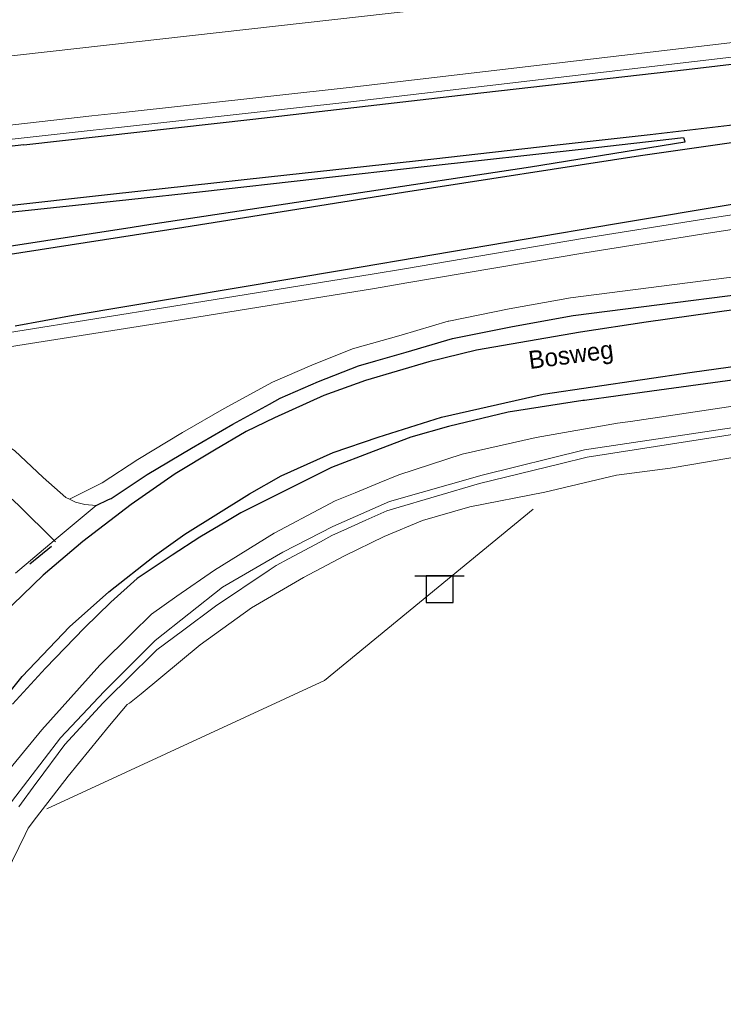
# Model space of a CAD drawing. Header units: metres. Extents: x 169249 to 194689, y 406250 to 412203.
# Tile 191 of 256: x 181665 to 181704, y 409256 to 409311. Entities that reach past the tile are written whole.
import ezdxf
from ezdxf.enums import TextEntityAlignment as Align

# ---------------------------------------------------------------- set-up
doc = ezdxf.new("R2010")
doc.units = ezdxf.units.M
doc.layers.get('0').update_dxf_attribs({"linetype": 'CONTINUOUS'})
for name, color, linetype, lineweight in [('BGT_NLCS_N264$0$B-WE-GW-WATERGANG_INSTEEK-G', 252, 'CONTINUOUS', 18), ('BGT_NLCS_N264$0$B-WE-GW-WATERGANG_SLOOT_BODEM-G', 252, 'CONTINUOUS', 18), ('BGT_NLCS_N264$0$B-WE-OG-TOPOGRAFIE_CULTUURSCHEIDING-G', 252, 'CONTINUOUS', 18), ('BGT_NLCS_N264$0$B-WE-OG-TOPOGRAFIE_WEG_BERM-GV', 252, 'CONTINUOUS', 18), ('BGT_NLCS_N264$0$B-WE-OG-TOPOGRAFIE_WEG_RIJWIELPAD-GV', 252, 'CONTINUOUS', 18), ('BGT_NLCS_N264$0$B-WE-VW-VERKEERSTEKEN_BORD-S', 252, 'CONTINUOUS', 25), ('X-XX-AL-REFERENTIE-G', 7, 'CONTINUOUS', 18)]:
    doc.layers.add(name, color=color, linetype=linetype, lineweight=lineweight)
for name, color, linetype in [('BGT_NLCS_N264$0$B-WE-OG-TOPOGRAFIE_WEG_RIJWEG-G', 252, 'CONTINUOUS'), ('BGT_NLCS_N264$0$B-WE-VW-MARKERING-G', 252, 'CONTINUOUS'), ('BGT_NLCS_N264$0$Label_Openbareruimte', 252, 'CONTINUOUS')]:
    doc.layers.add(name, color=color, linetype=linetype)
doc.styles.add('BGT_NLCS_N264$0$STANDARD', font='txt')

# ---------------------------------------------------------------- blocks, each defined once
blk = doc.blocks.new('BGT_NLCS_N264$0$SVW-VERKEERSTEKEN_BORD_ANWB-SO')
blk.add_line((-1.375, 0), (1.375, 0))
at = {"flags": 128}
blk.add_lwpolyline([(-0.75, 0), (-0.75, -1.5), (0.75, -1.5), (0.75, 0)], close=True, dxfattribs=at)
blk = doc.blocks.new('BGT_NLCS_N264')
at = {"layer": 'BGT_NLCS_N264$0$B-WE-GW-WATERGANG_INSTEEK-G'}
for points in [[(181664.253, 409268.998, 18.288), (181666.289, 409271.494, 18.213), (181669.525, 409275.098, 18.193), (181671.312, 409276.872, 18.181), (181672.399, 409277.95, 18.174), (181673.825, 409278.938, 18.166), (181675.926, 409280.395, 18.154), (181679.242, 409282.465, 18.116), (181682.055, 409283.953, 18.132), (181682.645, 409284.265, 18.135), (181683.758, 409284.716, 18.153), (181685.104, 409285.261, 18.175), (181686.204, 409285.707, 18.193), (181689.733, 409286.864, 18.154), (181693.868, 409287.796, 18.135), (181698.402, 409288.586, 18.125), (181699.123, 409288.685, 18.124), (181720.009, 409291.812, 18.226)], [(181730.85, 409291.133, 18.406), (181702.546, 409286.293, 18.394), (181701.341, 409286.087, 18.394), (181698.342, 409285.693, 18.404), (181694.342, 409284.737, 18.174), (181690.154, 409283.924, 18.251), (181687.514, 409283.169, 18.368), (181685.385, 409282.276, 18.329), (181683.163, 409281.187, 18.329), (181680.887, 409279.983, 18.406), (181677.977, 409278.296, 18.348), (181675.12, 409276.228, 18.29), (181671.822, 409273.507, 18.338), (181671.173, 409272.972, 18.348), (181671.041, 409272.902, 18.348), (181670.072, 409271.725, 18.325), (181667.761, 409268.918, 18.271), (181665.99, 409266.619, 18.24), (181665.526, 409266.016, 18.232), (181665.354, 409265.664, 18.234), (181660.727, 409256.187, 18.29)]]:
    blk.add_polyline3d(points, dxfattribs=at)
at = {"layer": 'BGT_NLCS_N264$0$B-WE-GW-WATERGANG_SLOOT_BODEM-G'}
for points in [[(181690.701, 409285.227, 17.476), (181695.207, 409286.325, 17.306), (181696.706, 409286.69, 17.249), (181718.148, 409290.043, 17.336), (181782.904, 409299.088, 17.313), (181815.181, 409303.597, 17.302)], [(181707.616, 409288.767, 17.266), (181696.558, 409287.109, 17.193), (181690.844, 409285.699, 17.381), (181685.687, 409284.228, 17.476), (181682.521, 409282.822, 17.362), (181679.741, 409281.405, 17.438), (181676.375, 409279.441, 17.476), (181672.603, 409276.482, 17.419), (181669.76, 409273.628, 17.4), (181667.332, 409271.043, 17.438), (181664.593, 409267.469, 17.457)], [(181665.002, 409267.193, 17.513), (181665.964, 409268.502, 17.499), (181666.031, 409268.593, 17.498), (181667.566, 409270.68, 17.476), (181669.715, 409272.994, 17.457), (181670.198, 409273.473, 17.46), (181670.931, 409274.2, 17.465), (181672.703, 409275.957, 17.476), (181674.131, 409277.019, 17.468), (181675.976, 409278.392, 17.457), (181678.974, 409280.398, 17.423), (181679.367, 409280.661, 17.419), (181680.057, 409281.032, 17.423), (181681.83, 409281.985, 17.434), (181682.467, 409282.327, 17.438), (181683.335, 409282.715, 17.443), (181684.367, 409283.178, 17.45), (181685.529, 409283.698, 17.457), (181685.899, 409283.807, 17.458), (181690.701, 409285.227, 17.476)]]:
    blk.add_polyline3d(points, dxfattribs=at)
at = {"layer": 'BGT_NLCS_N264$0$B-WE-OG-TOPOGRAFIE_CULTUURSCHEIDING-G'}
blk.add_polyline3d([(181666.57, 409267.09, 18.367), (181682.05, 409274.237, 18.546), (181693.703, 409283.798, 18.441)], dxfattribs=at)
at = {"layer": 'BGT_NLCS_N264$0$B-WE-OG-TOPOGRAFIE_WEG_BERM-GV'}
for points in [[(181765.416, 409317.551, 18.419), (181765.084, 409321.234, 18.392), (181706.276, 409313.776, 18.361), (181665.102, 409309.124, 18.444), (181654.088, 409307.858, 18.502), (181652.204, 409310.198, 18.469), (181649.551, 409312.494, 18.412), (181647.426, 409313.53, 18.183)], [(181649.783, 409303.536, 18.496), (181658.006, 409304.488, 18.329), (181663.36, 409305.087, 18.312), (181669.071, 409305.725, 18.293), (181670.487, 409305.881, 18.291), (181683.429, 409307.304, 18.271), (181702.594, 409309.553, 18.293), (181713.702, 409310.855, 18.305), (181718.458, 409311.413, 18.31), (181730.431, 409312.83, 18.39), (181752.995, 409315.848, 18.34), (181765.379, 409317.546, 18.418), (181765.416, 409317.551, 18.419)], [(181649.913, 409302.745, 18.498), (181658.097, 409303.693, 18.379), (181663.449, 409304.292, 18.362), (181669.158, 409304.93, 18.343), (181670.575, 409305.086, 18.341), (181683.519, 409306.509, 18.321), (181702.687, 409308.758, 18.343), (181713.796, 409310.061, 18.355), (181718.552, 409310.619, 18.36), (181730.531, 409312.036, 18.44), (181753.102, 409315.055, 18.39), (181765.488, 409316.753, 18.468)], [(181766.788, 409309.461, 18.469), (181753.868, 409307.665, 18.493), (181733.683, 409304.912, 18.44), (181720.684, 409302.89, 18.354), (181719.483, 409302.682, 18.351), (181715.314, 409301.959, 18.342), (181708.868, 409300.84, 18.327), (181702.976, 409299.926, 18.397), (181696.454, 409298.89, 18.337), (181686.513, 409297.202, 18.328), (181684.707, 409296.896, 18.327), (181673.651, 409295.112, 18.368), (181664.833, 409293.708, 18.375), (181661.81, 409293.226, 18.378), (181651.667, 409291.499, 18.518)], [(181651.767, 409290.704, 18.496), (181661.94, 409292.437, 18.328), (181664.958, 409292.917, 18.325), (181673.777, 409294.322, 18.318), (181684.838, 409296.107, 18.277), (181686.647, 409296.414, 18.278), (181696.583, 409298.1, 18.287), (181703.101, 409299.135, 18.347), (181708.998, 409300.051, 18.277), (181715.451, 409301.171, 18.292), (181719.619, 409301.894, 18.301), (181720.814, 409302.101, 18.304), (181733.799, 409304.121, 18.39), (181753.977, 409306.872, 18.443), (181766.899, 409308.668, 18.419), (181766.903, 409308.669, 18.419)], [(181667.83, 409284.351, 18.375), (181669.661, 409285.272, 18.308), (181671.642, 409286.574, 18.308), (181674.127, 409288.064, 18.293), (181676.454, 409289.411, 18.263), (181679.149, 409290.882, 18.308), (181681.345, 409291.834, 18.324), (181683.623, 409292.734, 18.247), (181686.325, 409293.503, 18.293), (181688.953, 409294.28, 18.308), (181688.995, 409294.289, 18.308), (181692.348, 409294.974, 18.278), (181695.773, 409295.583, 18.247), (181719.994, 409298.687, 18.177), (181721.738, 409298.91, 18.172), (181730.915, 409300.283, 18.145), (181742.783, 409302.011, 18.103), (181756.745, 409303.846, 18.131), (181765.535, 409305.086, 18.145), (181767.384, 409305.329, 18.152)], [(181656.447, 409288.022, 18.339), (181658.873, 409288.358, 18.37), (181660.092, 409288.494, 18.37), (181661.018, 409288.489, 18.354), (181662, 409288.317, 18.354), (181663.08, 409288.005, 18.354), (181663.978, 409287.571, 18.385), (181664.772, 409287.072, 18.37), (181666.359, 409285.567, 18.385), (181667.632, 409284.446, 18.37), (181667.83, 409284.351, 18.375)], [(181667.83, 409284.351, 18.375), (181668.168, 409284.19, 18.385), (181668.687, 409284.063, 18.354), (181669.321, 409284.002, 18.339)]]:
    blk.add_polyline3d(points, dxfattribs=at)
at = {"layer": 'BGT_NLCS_N264$0$B-WE-OG-TOPOGRAFIE_WEG_RIJWEG-G'}
for points in [[(181669.321, 409284.002, 18.339), (181670.012, 409284.332, 18.313), (181670.153, 409284.399, 18.308), (181672.174, 409285.727, 18.308), (181674.635, 409287.203, 18.293), (181676.944, 409288.539, 18.263), (181678.983, 409289.652, 18.298), (181679.588, 409289.982, 18.308), (181681.728, 409290.91, 18.324), (181683.944, 409291.785, 18.247), (181684.923, 409292.064, 18.264), (181686.604, 409292.543, 18.293), (181689.195, 409293.309, 18.308), (181692.169, 409293.917, 18.281), (181692.536, 409293.992, 18.278), (181695.924, 409294.595, 18.247), (181710.222, 409296.426, 18.206)], [(181712.157, 409291.99, 18.042), (181700.321, 409290.377, 18.059), (181696.56, 409289.865, 18.064), (181696.458, 409289.851, 18.064), (181692.309, 409289.205, 18.192), (181688.981, 409288.413, 18.235), (181686.875, 409287.815, 18.299), (181684.775, 409287.009, 18.299), (181682.443, 409286.13, 18.278), (181677.393, 409283.586, 18.256), (181676.654, 409283.154, 18.277), (181675.099, 409282.243, 18.321), (181673.564, 409281.237, 18.321), (181671.613, 409279.939, 18.278), (181670.147, 409278.611, 18.256), (181668.667, 409277.187, 18.278), (181666.503, 409274.922, 18.256), (181664.661, 409272.933, 18.256)]]:
    blk.add_polyline3d(points, dxfattribs=at)
at = {"layer": 'BGT_NLCS_N264$0$B-WE-OG-TOPOGRAFIE_WEG_RIJWIELPAD-GV'}
for p, q in [((181669.321, 409284.002, 18.339), (181666.987, 409282.045, 18.363)), ((181666.987, 409282.045, 18.363), (181664.817, 409280.226, 18.385))]:
    blk.add_line(p, q, dxfattribs=at)
at = {"layer": 'BGT_NLCS_N264$0$B-WE-VW-MARKERING-G', "linetype": 'Continuous'}
for p, q in [((181666.838, 409281.708, 18.376), (181665.627, 409280.738, 18.348)), ((181666.987, 409282.045, 18.43), (181667.048, 409281.985, 18.431))]:
    blk.add_line(p, q, dxfattribs=at)
for points in [[(181665.293, 409304.114, 18.447), (181678.059, 409305.542, 18.477), (181690.116, 409306.933, 18.445), (181702.245, 409308.312, 18.418), (181718.596, 409310.244, 18.439), (181726.608, 409311.191, 18.45), (181744.787, 409313.526, 18.486), (181762.603, 409315.921, 18.481), (181775.061, 409317.656, 18.508), (181787.081, 409319.244, 18.468)], [(181795.126, 409313.694, 18.584), (181783.032, 409312.095, 18.509), (181761.61, 409309.215, 18.571), (181749.482, 409307.55, 18.559), (181731.439, 409305.054, 18.54), (181719.419, 409303.23, 18.478), (181719.267, 409303.207, 18.477), (181698.225, 409299.685, 18.509), (181683.12, 409297.134, 18.521), (181668.033, 409294.592, 18.434)], [(181715.185, 409296.361, 18.227), (181699.995, 409294.219, 18.269), (181696.331, 409293.661, 18.269), (181690.525, 409292.664, 18.31), (181687.879, 409292.012, 18.269), (181684.34, 409290.969, 18.31), (181682.018, 409290.128, 18.31), (181679.263, 409288.898, 18.31), (181677.696, 409288.131, 18.338), (181675.922, 409287.088, 18.296), (181673.735, 409285.765, 18.31), (181671.271, 409284.065, 18.31), (181668.584, 409281.999, 18.393), (181666.371, 409280.124, 18.379), (181664.09, 409277.92, 18.379), (181662.243, 409275.827, 18.379), (181660.121, 409273.126, 18.393), (181658.536, 409270.869, 18.365), (181656.725, 409268.089, 18.351), (181654.433, 409263.706, 18.393)], [(181657.383, 409262.359, 18.351), (181660.086, 409267.538, 18.351), (181663.477, 409272.355, 18.338), (181665.187, 409274.46, 18.296), (181667.826, 409277.242, 18.296), (181670.032, 409279.194, 18.296), (181672.582, 409281.202, 18.282), (181674.271, 409282.404, 18.269), (181677.874, 409284.657, 18.282), (181679.633, 409285.648, 18.214), (181682.534, 409286.95, 18.282), (181685.043, 409287.817, 18.269), (181688.58, 409288.936, 18.269), (181694.257, 409290.211, 18.241), (181702.568, 409291.444, 18.09), (181718.478, 409293.658, 18.103), (181738.584, 409296.445, 18.076), (181759.998, 409299.421, 18.076), (181777.898, 409301.902, 18.159), (181798.248, 409304.755, 18.159)], [(181656.821, 409286.127, 18.308), (181658.381, 409286.365, 18.293), (181660.566, 409286.448, 18.403), (181661.595, 409286.178, 18.321), (181663.744, 409285.155, 18.403), (181665.015, 409284.009, 18.39), (181666.987, 409282.045, 18.43)]]:
    blk.add_polyline3d(points, dxfattribs=at)
at = {"layer": 'BGT_NLCS_N264$0$B-WE-VW-MARKERING-G'}
for points in [[(181665.293, 409304.114, 18.447), (181663.499, 409303.908, 18.456), (181663.498, 409303.908, 18.456), (181652.857, 409302.683, 18.512), (181647.68, 409302.107, 18.638), (181643.035, 409301.602, 18.681), (181641.209, 409301.674, 18.666), (181639.476, 409301.998, 18.666), (181637.47, 409302.633, 18.688), (181635.943, 409303.403, 18.695), (181634.134, 409304.748, 18.713), (181632.446, 409306.373, 18.717), (181630.866, 409307.895, 18.713), (181629.24, 409309.176, 18.695), (181627.702, 409310.142, 18.782), (181626.32, 409310.868, 18.789), (181624.909, 409311.62, 18.778), (181624.439, 409311.926, 18.771)], [(181713.017, 409306.245, 18.516), (181706.233, 409305.369, 18.467), (181700.218, 409304.663, 18.425), (181694.864, 409304.069, 18.409), (181688.148, 409303.311, 18.425), (181678.93, 409302.315, 18.406), (181670.121, 409301.335, 18.444), (181663.923, 409300.663, 18.454), (181663.908, 409300.661, 18.454), (181663.621, 409300.631, 18.454)], [(181663.578, 409297.871, 18.483), (181664.274, 409297.979, 18.48), (181664.275, 409297.979, 18.48), (181674.207, 409299.514, 18.438), (181686.456, 409301.476, 18.546), (181699.675, 409303.511, 18.494), (181706.715, 409304.524, 18.457), (181713.149, 409305.524, 18.535)], [(181663.972, 409300.295, 18.498), (181671.15, 409301.063, 18.463), (181675.255, 409301.503, 18.442), (181687.782, 409302.923, 18.454), (181696.546, 409303.9, 18.451), (181702.087, 409304.517, 18.605), (181702.134, 409304.347, 18.587), (181702.156, 409304.267, 18.579), (181693.555, 409302.873, 18.454), (181683.445, 409301.348, 18.448), (181672.361, 409299.667, 18.394), (181671.337, 409299.508, 18.408), (181664.219, 409298.403, 18.506)], [(181668.033, 409294.592, 18.434), (181664.795, 409293.998, 18.411)]]:
    blk.add_polyline3d(points, dxfattribs=at)
at = {"layer": 'BGT_NLCS_N264$0$B-WE-VW-VERKEERSTEKEN_BORD-S', "color": 7}
blk.add_blockref('BGT_NLCS_N264$0$SVW-VERKEERSTEKEN_BORD_ANWB-SO', (181688.476, 409280.086, 18.616), dxfattribs=at)
at = {"layer": 'BGT_NLCS_N264$0$Label_Openbareruimte', "color": 252, "lineweight": 18, "style": 'BGT_NLCS_N264$0$STANDARD'}
blk.add_text('Bosweg', height=1, rotation=7.5303, dxfattribs=at).set_placement((181695.819, 409292.265), align=Align.MIDDLE)

msp = doc.modelspace()

# ---------------------------------------------------------------- block references
at = {"layer": 'X-XX-AL-REFERENTIE-G'}
msp.add_blockref('BGT_NLCS_N264', (0, 0), dxfattribs=at)

doc.saveas('drawing.dxf')
